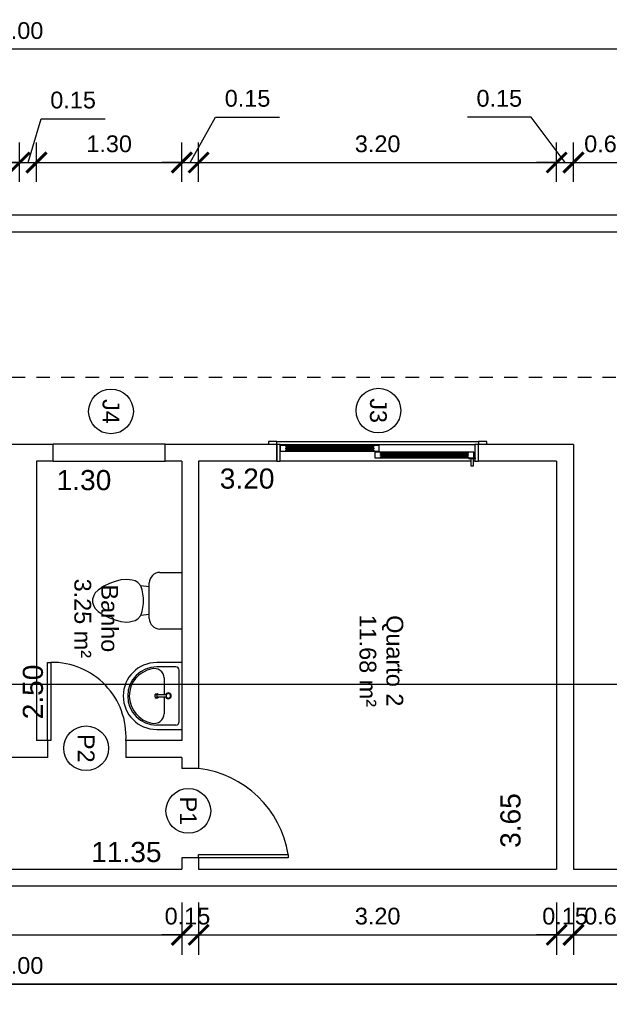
# Model space of a CAD drawing. Header units: metres. Extents: x 3.8 to 54.3, y 0.8 to 38.4.
# Tile 6 of 8: x 20.3 to 25.6, y 28.7 to 37.5. Entities that reach past the tile are written whole.
import ezdxf
from ezdxf.enums import TextEntityAlignment as Align

# ---------------------------------------------------------------- set-up
doc = ezdxf.new("R2010")
doc.units = ezdxf.units.M
doc.header["$LTSCALE"] = 0.01
doc.linetypes.add('ACAD_ISO02W100', pattern=[15, 12, -3])
for name, color, linetype in [('Corte', 240, 'Continuous'), ('Cotas', 2, 'Continuous'), ('Janelas', 150, 'Continuous'), ('Mobília', 90, 'Continuous'), ('Paredes', 7, 'Continuous'), ('Porta', 170, 'Continuous'), ('Projeção da Cobertura', 42, 'ACAD_ISO02W100'), ('Textos', 1, 'Continuous'), ('Área à Construir', 1, 'Continuous')]:
    doc.layers.add(name, color=color, linetype=linetype)
doc.styles.get("Standard").update_dxf_attribs({"font": 'arial.ttf'})
doc.dimstyles.new('Cotas Externas', dxfattribs={"dimtxt": 0.15, "dimasz": 0.18, "dimexe": 0.18, "dimexo": 0.3, "dimgap": 0.09, "dimtad": 1, "dimzin": 0, "dimdsep": 46, "dimtxsty": 'Standard', "dimblk": 'ARCHTICK', "dimcen": 0.09, "dimdle": 0.1, "dimclrd": 256, "dimclre": 256, "dimclrt": 256, "dimadec": 0, "dimazin": 0, "dimtfac": 1, "dimtofl": 0, "dimtmove": 0, "dimatfit": 3, "dimfxl": 1, "dimtolj": 1, "dimtzin": 0, "dimlwd": -1, "dimlwe": -1, "dimarcsym": 0})
doc.dimstyles.new('Cotas Internas', dxfattribs={"dimtxt": 0.18, "dimasz": 0.18, "dimexe": 0.18, "dimexo": 0.3, "dimgap": 0.01, "dimtad": 1, "dimjust": 2, "dimtoh": 1, "dimzin": 0, "dimdsep": 46, "dimtxsty": 'Standard', "dimblk": 'ARCHTICK', "dimcen": 0.09, "dimdle": 0.1, "dimse1": 1, "dimse2": 1, "dimsd1": 1, "dimsd2": 1, "dimclrd": 256, "dimclre": 256, "dimclrt": 256, "dimadec": 0, "dimazin": 0, "dimtfac": 1, "dimtofl": 0, "dimtmove": 0, "dimatfit": 3, "dimfxl": 1, "dimtolj": 1, "dimtzin": 0, "dimlwd": -1, "dimlwe": -1, "dimarcsym": 0})

# ---------------------------------------------------------------- blocks, each defined once
blk = doc.blocks.new('*U752')
blk.add_lwpolyline([(0.8, 0), (0.77, 0), (0.77, 0.8), (0.8, 0.8)], close=True)
blk.add_arc((0.9129, -0.1081), 0.9193, 98.94267, 173.24671)
blk = doc.blocks.new('Porta 70cm')
at = {"layer": 'Janelas'}
blk.add_lwpolyline([(0, 0), (-0.7, 0), (-0.7, 0.03), (0, 0.03)], close=True, dxfattribs=at)
blk.add_arc((-0.0361, 0.0371), 0.6639, 86.88153, 180.60957, dxfattribs=at)
blk = doc.blocks.new('Janela 2FL Correr - Janela 2FLs 1_80 x 1_20-646655-Planta Baixa')
for p, q in [((-90, 10), (-97.5, 10)), ((-97.5, 10), (-97.5, 7.5)), ((-90, 7.5), (-90, 10)), ((-90, 10), (90, 10)), ((97.5, 10), (90, 10)), ((90, 10), (90, 7.5)), ((97.5, 7.5), (97.5, 10)), ((-90, 7.5), (-90, -7.5)), ((-87, -7.5), (-87, 7.5)), ((-87, 7.5), (87, 7.5)), ((1.5, 6.5), (-87, 6.5)), ((-87, 1.5), (1.5, 1.5)), ((-82, 5.5), (-82, 6.5)), ((-3.5, 6.5), (-82, 6.5)), ((-3.5, 5.5), (-82, 5.5)), ((-82, 4.5), (-82, 3.5)), ((-3.5, 4.5), (-82, 4.5)), ((-82, 3.5), (-3.5, 3.5)), ((-82, 1.5), (-82, 2.5)), ((-82, 2.5), (-3.5, 2.5)), ((-82, 1.5), (-3.5, 1.5)), ((-81, 4.5), (-81, 5.5)), ((-4.5, 5.5), (-81, 5.5)), ((-81, 2.5), (-81, 3.5)), ((-81, 2.5), (-4.5, 2.5)), ((-4.5, 5.5), (-4.5, 4.5)), ((-4.5, 3.5), (-4.5, 2.5)), ((-3.5, 6.5), (-3.5, 5.5)), ((-3.5, 3.5), (-3.5, 4.5)), ((-3.5, 2.5), (-3.5, 1.5)), ((86, 0.5), (-2.5, 0.5)), ((-2.5, 0.5), (-2.5, -4.5)), ((1.5, 1.5), (1.5, 6.5)), ((2.5, -0.5), (2.5, 0.5)), ((81, 0.5), (2.5, 0.5)), ((81, 0.5), (81, -0.5)), ((86, -4.5), (86, 0.5)), ((87, 7.5), (87, -7.5)), ((90, -7.5), (90, 7.5)), ((83.28, -7.5), (-87, -7.5)), ((-2.5, -4.5), (86, -4.5)), ((81, -0.5), (2.5, -0.5)), ((81, -1.5), (2.5, -1.5)), ((2.5, -1.5), (2.5, -2.5)), ((2.5, -2.5), (81, -2.5)), ((2.5, -3.5), (81, -3.5)), ((2.5, -4.5), (2.5, -3.5)), ((2.5, -4.5), (81, -4.5)), ((3.5, -1.5), (3.5, -0.5)), ((80, -0.5), (3.5, -0.5)), ((3.5, -3.5), (3.5, -2.5)), ((3.5, -3.5), (80, -3.5)), ((80, -0.5), (80, -1.5)), ((80, -2.5), (80, -3.5)), ((81, -2.5), (81, -1.5)), ((81, -3.5), (81, -4.5)), ((81.5, -4.5), (81.5, -5.3)), ((81.75, -4.5), (81.5, -4.5)), ((81.5, -4.5), (81.75, -4.5)), ((81.75, -5.3), (81.5, -5.3)), ((81.5, -5.3), (81.75, -5.3)), ((81.75, -4.5), (87.25, -4.5)), ((87.25, -5.3), (81.75, -5.3)), ((83.25, -5.3), (83.25, -11.5)), ((87, -7.5), (85.72, -7.5)), ((85.75, -11.5), (85.75, -5.3)), ((87.25, -4.5), (87.5, -4.5)), ((87.5, -4.5), (87.25, -4.5)), ((87.25, -5.3), (87.5, -5.3)), ((87.5, -5.3), (87.25, -5.3)), ((87.5, -5.3), (87.5, -4.5)), ((83.25, -9.5), (83.25, -11.5)), ((83.5, -11.75), (85.5, -11.75)), ((85.75, -11.5), (85.75, -9.5))]:
    blk.add_line(p, q)
at = {"lineweight": 25}
for p, q in [((-87, 7.5), (-90, 7.5)), ((-87, -7.5), (-87, 7.5)), ((-82, 6.5), (-87, 6.5)), ((-87, 6.5), (-87, 1.5)), ((-87, 1.5), (-82, 1.5)), ((-82, 5.5), (-82, 6.5)), ((-81, 5.5), (-82, 5.5)), ((-3.5, 4.5), (-82, 4.5)), ((-82, 4.5), (-82, 3.5)), ((-82, 3.5), (-82, 4.5)), ((-82, 4.5), (-81, 4.5)), ((-82, 3.5), (-3.5, 3.5)), ((-81, 3.5), (-82, 3.5)), ((-82, 1.5), (-82, 2.5)), ((-82, 2.5), (-81, 2.5)), ((-81, 4.5), (-81, 5.5)), ((-81, 2.5), (-81, 3.5)), ((-3.5, 5.5), (-4.5, 5.5)), ((-4.5, 5.5), (-4.5, 4.5)), ((-4.5, 4.5), (-3.5, 4.5)), ((-3.5, 3.5), (-4.5, 3.5)), ((-4.5, 3.5), (-4.5, 2.5)), ((-4.5, 2.5), (-3.5, 2.5)), ((-3.5, 6.5), (-3.5, 5.5)), ((1.5, 6.5), (-3.5, 6.5)), ((-3.5, 3.5), (-3.5, 4.5)), ((-3.5, 4.5), (-3.5, 3.5)), ((-3.5, 2.5), (-3.5, 1.5)), ((-3.5, 1.5), (1.5, 1.5)), ((2.5, 0.5), (-2.5, 0.5)), ((-2.5, 0.5), (-2.5, -4.5)), ((1.5, 1.5), (1.5, 6.5)), ((2.5, -0.5), (2.5, 0.5)), ((81, 0.5), (81, -0.5)), ((86, 0.5), (81, 0.5)), ((86, -4.5), (86, 0.5)), ((90, 7.5), (87, 7.5)), ((87, 7.5), (87, -4.5)), ((-90, -7.5), (-87, -7.5)), ((-2.5, -4.5), (2.5, -4.5)), ((3.5, -0.5), (2.5, -0.5)), ((81, -1.5), (2.5, -1.5)), ((2.5, -1.5), (2.5, -2.5)), ((2.5, -2.5), (2.5, -1.5)), ((2.5, -1.5), (3.5, -1.5)), ((2.5, -2.5), (81, -2.5)), ((3.5, -2.5), (2.5, -2.5)), ((2.5, -4.5), (2.5, -3.5)), ((2.5, -3.5), (3.5, -3.5)), ((3.5, -1.5), (3.5, -0.5)), ((3.5, -3.5), (3.5, -2.5)), ((81, -0.5), (80, -0.5)), ((80, -0.5), (80, -1.5)), ((80, -1.5), (81, -1.5)), ((81, -2.5), (80, -2.5)), ((80, -2.5), (80, -3.5)), ((80, -3.5), (81, -3.5)), ((81, -2.5), (81, -1.5)), ((81, -1.5), (81, -2.5)), ((81, -3.5), (81, -4.5)), ((81, -4.5), (81.75, -4.5)), ((87, -5.3), (87, -7.5)), ((87, -7.5), (90, -7.5))]:
    blk.add_line(p, q, dxfattribs=at)
for points in [[(83.26, -9.44), (83.25, -9.46), (83.25, -9.48), (83.25, -9.5)], [(85.75, -9.5), (85.75, -9.48), (85.75, -9.46), (85.74, -9.44)]]:
    blk.add_open_spline(points, degree=3)
for points, knots in [([(83.25, -11.5), (83.25, -11.52), (83.25, -11.55), (83.27, -11.6), (83.28, -11.62), (83.29, -11.64), (83.3, -11.66), (83.32, -11.67), (83.34, -11.69), (83.35, -11.7), (83.37, -11.72), (83.4, -11.73), (83.45, -11.75), (83.48, -11.75), (83.5, -11.75)], [0, 0, 0, 0, 0.166667, 0.25, 0.333333, 0.375, 0.416667, 0.5, 0.541667, 0.583333, 0.666667, 0.75, 0.833333, 1, 1, 1, 1]), ([(85.5, -11.75), (85.52, -11.75), (85.55, -11.75), (85.6, -11.73), (85.63, -11.72), (85.65, -11.7), (85.66, -11.69), (85.68, -11.67), (85.7, -11.65), (85.71, -11.63), (85.72, -11.61), (85.73, -11.59), (85.75, -11.55), (85.75, -11.52), (85.75, -11.5)], [0, 0, 0, 0, 0.166667, 0.25, 0.333333, 0.416667, 0.458333, 0.5, 0.583333, 0.666667, 0.708333, 0.75, 0.833333, 1, 1, 1, 1])]:
    blk.add_open_spline(points, degree=3, knots=knots)
blk = doc.blocks.new('Janela Maxim-ar - WC 1_00 x 0_60-628378-Planta Baixa')
for p, q in [((-50, -5.08), (-50, 10.16)), ((50, 10.16), (-50, 10.16)), ((50, -5.08), (50, 10.16)), ((-50, -5.08), (50, -5.08))]:
    blk.add_line(p, q)
blk = doc.blocks.new('Pia WC')
for p, q in [((0, 59.8), (-22.5, 59.8)), ((-5.5, 55.9), (-22.42, 55.9)), ((-2.5, 6.9), (-2.5, 52.9)), ((0, 59.8), (0, 0)), ((-15.91, 46.02), (-15.91, 31.34)), ((-23.87, 31.07), (-14.24, 31.4)), ((-23.87, 28.97), (-23.87, 31.07)), ((-14.24, 28.64), (-23.87, 28.97)), ((-22.42, 31.02), (-22.42, 29.02)), ((-13.77, 31.02), (-22.42, 31.02)), ((-22.42, 29.02), (-13.77, 29.02)), ((-15.91, 28.7), (-15.91, 14.02)), ((-22.5, 0), (0, 0)), ((-5.5, 3.9), (-22.42, 3.9))]:
    blk.add_line(p, q)
for centre, radius, start, end in [((-22.5, 29.9), 29.9, 90, 270), ((-22.42, 29.9), 26, 90, 270), ((-22.42, 29.9), 24.57, 100.55316, 259.86698), ((-24.34, 46.02), 8.43, 0, 107.7612), ((-5.5, 52.9), 3, 0, 90), ((-22.42, 29.9), 1.88, 42.47474, 326.64659), ((-12.04, 30.02), 2.6, 356.93513, 147.94752), ((-12.04, 30.02), 2.6, 212.05248, 356.93513), ((-12.04, 30.02), 2, 0, 180), ((-12.04, 30.02), 2, 180, 0), ((-24.51, 14.02), 8.6, 254.97795, 0), ((-5.5, 6.9), 3, 270, 0)]:
    blk.add_arc(centre, radius, start, end)
blk = doc.blocks.new('Vaso Sanitario')
for p, q in [((-49.47, 44.39), (-54.53, 43.95)), ((-46.94, 44.17), (-49.47, 44.39)), ((-44.39, 43.72), (-46.94, 44.17)), ((-19.62, 50.68), (0, 50.68)), ((0, 50.68), (0, 0)), ((-69.79, 38.36), (-74.87, 34.84)), ((-64.71, 40.73), (-69.79, 38.36)), ((-59.63, 42.58), (-64.71, 40.73)), ((-54.53, 43.95), (-59.63, 42.58)), ((-41.85, 43.04), (-44.39, 43.72)), ((-39.31, 41.6), (-41.85, 43.04)), ((-36.77, 38.57), (-39.31, 41.6)), ((-35.5, 35.08), (-36.77, 38.57)), ((-29.09, 37.69), (-36.77, 38.57)), ((-29.09, 9.46), (-29.09, 41.21)), ((-78.68, 30.1), (-79.95, 26.61)), ((-79.95, 26.61), (-79.95, 24.07)), ((-77.41, 32.3), (-78.68, 30.1)), ((-74.87, 34.84), (-77.41, 32.3)), ((-34.23, 27.88), (-35.5, 35.08)), ((-34.23, 22.8), (-34.23, 27.88)), ((-79.95, 24.07), (-78.68, 20.58)), ((-78.68, 20.58), (-77.41, 18.38)), ((-77.41, 18.38), (-74.87, 15.84)), ((-35.5, 15.6), (-34.23, 22.8)), ((-74.87, 15.84), (-69.79, 12.32)), ((-69.79, 12.32), (-64.71, 9.95)), ((-64.71, 9.95), (-59.63, 8.1)), ((-41.85, 7.64), (-39.31, 9.08)), ((-39.31, 9.08), (-36.77, 12.11)), ((-36.77, 12.11), (-35.5, 15.6)), ((-29.09, 12.99), (-36.77, 12.11)), ((-59.63, 8.1), (-54.53, 6.73)), ((-54.53, 6.73), (-49.47, 6.29)), ((-49.47, 6.29), (-46.94, 6.51)), ((-46.94, 6.51), (-44.39, 6.96)), ((-44.39, 6.96), (-41.85, 7.64)), ((0, 0), (-19.62, 0))]:
    blk.add_line(p, q)
for centre, start, end in [((-19.62, 41.21), 90, 180), ((-19.62, 9.46), 180, 270)]:
    blk.add_arc(centre, 9.46, start, end)
blk = doc.blocks.new('Identificador Área e Ambiente')
for tag, p in [('ID_AMBIENTE', (-0.035, 0.0551)), ('ID_AREA', (-0.035, -0.1858))]:
    blk.add_attdef(tag, text='', height=0.15).set_placement(p, align=Align.CENTER)
blk = doc.blocks.new('Identificador de Portas')
at = {"layer": 'Área à Construir'}
blk.add_circle((0, 0), 0.2, dxfattribs=at)
blk.add_attdef('ID_PORTA', text='', height=0.15, dxfattribs=at).set_placement((0, 0), align=Align.MIDDLE_CENTER)
blk = doc.blocks.new('Identificador de Janelas')
at = {"layer": 'Área à Construir'}
blk.add_circle((0, 0), 0.2, dxfattribs=at)
blk.add_attdef('ID_JANELA', text='', height=0.15, dxfattribs=at).set_placement((0, 0), align=Align.MIDDLE_CENTER)
blk = doc.blocks.new('*D769')
at = {"layer": 'Defpoints', "color": 0, "transparency": 16777216}
for p in [(25.1409, 33.5837), (24.8312, 29.9337), (25.1409, 29.9337)]:
    blk.add_point(p, dxfattribs=at)
at = {"layer": 'Cotas', "transparency": 16777216, "insert": (24.7292, 30.3681), "char_height": 0.18, "attachment_point": 5, "rotation": 90}
blk.add_mtext('\\A1;3.65', dxfattribs=at)
blk = doc.blocks.new('_ArchTick')
at = {"color": 0, "linetype": 'ByBlock', "const_width": 0.15}
blk.add_lwpolyline([(-0.5, -0.5), (0.5, 0.5)], dxfattribs=at)
blk = doc.blocks.new('*D770')
at = {"layer": 'Defpoints', "color": 0, "transparency": 16777216}
for p in [(21.9409, 33.5837), (25.1409, 33.5837), (21.9409, 33.3247)]:
    blk.add_point(p, dxfattribs=at)
at = {"layer": 'Cotas', "transparency": 16777216, "insert": (22.3743, 33.4267), "char_height": 0.18, "attachment_point": 5}
blk.add_mtext('\\A1;3.20', dxfattribs=at)
blk = doc.blocks.new('*D771')
at = {"layer": 'Defpoints', "color": 0, "transparency": 16777216}
for p in [(20.4909, 33.5837), (21.7909, 33.5837), (20.4909, 33.3113)]:
    blk.add_point(p, dxfattribs=at)
at = {"layer": 'Cotas', "transparency": 16777216, "insert": (20.9159, 33.4132), "char_height": 0.18, "attachment_point": 5}
blk.add_mtext('\\A1;1.30', dxfattribs=at)
blk = doc.blocks.new('*D772')
at = {"layer": 'Defpoints', "color": 0, "transparency": 16777216}
for p in [(20.4909, 33.5837), (20.4909, 31.0837), (20.5624, 31.0837)]:
    blk.add_point(p, dxfattribs=at)
at = {"layer": 'Cotas', "transparency": 16777216, "insert": (20.4605, 31.5187), "char_height": 0.18, "attachment_point": 5, "rotation": 90}
blk.add_mtext('\\A1;2.50', dxfattribs=at)
blk = doc.blocks.new('*D781')
at = {"layer": 'Defpoints', "color": 0, "transparency": 16777216}
for p in [(21.7909, 29.9837), (10.4409, 29.9337), (21.7909, 29.9337)]:
    blk.add_point(p, dxfattribs=at)
at = {"layer": 'Cotas', "transparency": 16777216, "insert": (21.295, 30.0856), "char_height": 0.18, "attachment_point": 5}
blk.add_mtext('\\A1;11.35', dxfattribs=at)
blk = doc.blocks.new('*D782')
at = {"layer": 'Defpoints', "color": 0, "transparency": 16777216}
for p in [(16.5909, 30.9337), (21.7909, 30.9337), (16.5909, 30.6518)]:
    blk.add_point(p, dxfattribs=at)
at = {"layer": 'Cotas', "transparency": 16777216, "insert": (17.979, 30.7537), "char_height": 0.18, "attachment_point": 5}
blk.add_mtext('\\A1;5.20', dxfattribs=at)
blk = doc.blocks.new('*D790')
at = {"layer": 'Cotas', "transparency": 16777216}
for p, q in [((10.4409, 29.6337), (10.4409, 29.1656)), ((21.7909, 29.6337), (21.7909, 29.1656)), ((10.3409, 29.3456), (21.8909, 29.3456))]:
    blk.add_line(p, q, dxfattribs=at)
at = {"layer": 'Defpoints', "color": 0, "transparency": 16777216}
for p in [(10.4409, 29.9337), (21.7909, 29.9337), (21.7909, 29.3456)]:
    blk.add_point(p, dxfattribs=at)
at = {"layer": 'Cotas', "transparency": 16777216, "xscale": 0.18, "yscale": 0.18, "zscale": 0.18}
for p, rotation in [((10.4409, 29.3456), 180.0000000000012), ((21.7909, 29.3456), 1.22133299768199e-12)]:
    blk.add_blockref('_ArchTick', p, dxfattribs=dict(at, rotation=rotation))
at = {"layer": 'Cotas', "transparency": 16777216, "insert": (16.1159, 29.5123), "char_height": 0.15, "attachment_point": 5}
blk.add_mtext('\\A1;11.35', dxfattribs=at)
blk = doc.blocks.new('*D791')
at = {"layer": 'Cotas', "transparency": 16777216}
for p, q in [((21.7909, 29.6337), (21.7909, 29.1656)), ((21.9409, 29.6337), (21.9409, 29.1656)), ((21.7909, 29.3456), (21.6109, 29.3456)), ((21.9409, 29.3456), (22.1209, 29.3456))]:
    blk.add_line(p, q, dxfattribs=at)
at = {"layer": 'Defpoints', "color": 0, "transparency": 16777216}
for p in [(21.7909, 29.9337), (21.9409, 29.9337), (21.9409, 29.3456)]:
    blk.add_point(p, dxfattribs=at)
at = {"layer": 'Cotas', "transparency": 16777216, "xscale": 0.18, "yscale": 0.18, "zscale": 0.18}
for p, rotation in [((21.7909, 29.3456), 1.199040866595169e-12), ((21.9409, 29.3456), 180.0000000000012)]:
    blk.add_blockref('_ArchTick', p, dxfattribs=dict(at, rotation=rotation))
at = {"layer": 'Cotas', "transparency": 16777216, "insert": (21.8409, 29.5122), "char_height": 0.15, "attachment_point": 5}
blk.add_mtext('\\A1;0.15', dxfattribs=at)
blk = doc.blocks.new('*D792')
at = {"layer": 'Cotas', "transparency": 16777216}
for p, q in [((21.9409, 29.6337), (21.9409, 29.1656)), ((25.1409, 29.6337), (25.1409, 29.1656)), ((21.8409, 29.3456), (25.2409, 29.3456))]:
    blk.add_line(p, q, dxfattribs=at)
at = {"layer": 'Defpoints', "color": 0, "transparency": 16777216}
for p in [(21.9409, 29.9337), (25.1409, 29.9337), (25.1409, 29.3456)]:
    blk.add_point(p, dxfattribs=at)
at = {"layer": 'Cotas', "transparency": 16777216, "xscale": 0.18, "yscale": 0.18, "zscale": 0.18}
for p, rotation in [((21.9409, 29.3456), 180.0000000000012), ((25.1409, 29.3456), 1.22133299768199e-12)]:
    blk.add_blockref('_ArchTick', p, dxfattribs=dict(at, rotation=rotation))
at = {"layer": 'Cotas', "transparency": 16777216, "insert": (23.5409, 29.5123), "char_height": 0.15, "attachment_point": 5}
blk.add_mtext('\\A1;3.20', dxfattribs=at)
blk = doc.blocks.new('*D793')
at = {"layer": 'Cotas', "transparency": 16777216}
for p, q in [((25.1409, 29.6337), (25.1409, 29.1656)), ((25.2909, 29.6337), (25.2909, 29.1656)), ((25.1409, 29.3456), (24.9609, 29.3456)), ((25.2909, 29.3456), (25.4709, 29.3456))]:
    blk.add_line(p, q, dxfattribs=at)
at = {"layer": 'Defpoints', "color": 0, "transparency": 16777216}
for p in [(25.1409, 29.9337), (25.2909, 29.9337), (25.2909, 29.3456)]:
    blk.add_point(p, dxfattribs=at)
at = {"layer": 'Cotas', "transparency": 16777216, "xscale": 0.18, "yscale": 0.18, "zscale": 0.18}
for p, rotation in [((25.1409, 29.3456), 1.199040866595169e-12), ((25.2909, 29.3456), 180.0000000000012)]:
    blk.add_blockref('_ArchTick', p, dxfattribs=dict(at, rotation=rotation))
at = {"layer": 'Cotas', "transparency": 16777216, "insert": (25.2159, 29.5122), "char_height": 0.15, "attachment_point": 5}
blk.add_mtext('\\A1;0.15', dxfattribs=at)
blk = doc.blocks.new('*D794')
at = {"layer": 'Cotas', "transparency": 16777216}
for p, q in [((25.2909, 29.6337), (25.2909, 29.1656)), ((25.8909, 29.6337), (25.8909, 29.1656)), ((25.1909, 29.3456), (25.9909, 29.3456))]:
    blk.add_line(p, q, dxfattribs=at)
at = {"layer": 'Defpoints', "color": 0, "transparency": 16777216}
for p in [(25.2909, 29.9337), (25.8909, 29.9337), (25.8909, 29.3456)]:
    blk.add_point(p, dxfattribs=at)
at = {"layer": 'Cotas', "transparency": 16777216, "xscale": 0.18, "yscale": 0.18, "zscale": 0.18}
for p, rotation in [((25.2909, 29.3456), 180.0000000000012), ((25.8909, 29.3456), 1.22133299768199e-12)]:
    blk.add_blockref('_ArchTick', p, dxfattribs=dict(at, rotation=rotation))
at = {"layer": 'Cotas', "transparency": 16777216, "insert": (25.5909, 29.5122), "char_height": 0.15, "attachment_point": 5}
blk.add_mtext('\\A1;0.60', dxfattribs=at)
blk = doc.blocks.new('*D801')
at = {"layer": 'Cotas', "transparency": 16777216}
for p, q in [((5.2909, 29.4837), (5.2909, 28.724)), ((35.2909, 29.4837), (35.2909, 28.724)), ((5.1909, 28.904), (35.3909, 28.904))]:
    blk.add_line(p, q, dxfattribs=at)
at = {"layer": 'Defpoints', "color": 0, "transparency": 16777216}
for p in [(5.2909, 29.7837), (35.2909, 29.7837), (35.2909, 28.904)]:
    blk.add_point(p, dxfattribs=at)
at = {"layer": 'Cotas', "transparency": 16777216, "xscale": 0.18, "yscale": 0.18, "zscale": 0.18, "rotation": 180}
blk.add_blockref('_ArchTick', (5.2909, 28.904), dxfattribs=at)
at = {"layer": 'Cotas', "transparency": 16777216, "xscale": 0.18, "yscale": 0.18, "zscale": 0.18}
blk.add_blockref('_ArchTick', (35.2909, 28.904), dxfattribs=at)
at = {"layer": 'Cotas', "transparency": 16777216, "insert": (20.2909, 29.0707), "char_height": 0.15, "attachment_point": 5}
blk.add_mtext('\\A1;30.00', dxfattribs=at)
blk = doc.blocks.new('*D802')
at = {"layer": 'Cotas', "transparency": 16777216}
for p, q in [((5.2909, 29.4837), (5.2909, 28.724)), ((35.2909, 29.4837), (35.2909, 28.724)), ((35.3909, 28.904), (5.1909, 28.904))]:
    blk.add_line(p, q, dxfattribs=at)
at = {"layer": 'Defpoints', "color": 0, "transparency": 16777216}
for p in [(5.2909, 29.7837), (35.2909, 29.7837), (5.2909, 28.904)]:
    blk.add_point(p, dxfattribs=at)
at = {"layer": 'Cotas', "transparency": 16777216, "xscale": 0.18, "yscale": 0.18, "zscale": 0.18, "rotation": 180}
blk.add_blockref('_ArchTick', (5.2909, 28.904), dxfattribs=at)
at = {"layer": 'Cotas', "transparency": 16777216, "xscale": 0.18, "yscale": 0.18, "zscale": 0.18}
blk.add_blockref('_ArchTick', (35.2909, 28.904), dxfattribs=at)
at = {"layer": 'Cotas', "transparency": 16777216, "insert": (20.2909, 29.0707), "char_height": 0.15, "attachment_point": 5}
blk.add_mtext('\\A1;30.00', dxfattribs=at)
blk = doc.blocks.new('*D815')
at = {"layer": 'Cotas', "transparency": 16777216}
for p, q in [((17.3409, 35.9337), (17.3409, 36.4359)), ((20.3409, 36.0837), (20.3409, 36.4359)), ((17.2409, 36.2559), (20.4409, 36.2559))]:
    blk.add_line(p, q, dxfattribs=at)
at = {"layer": 'Defpoints', "color": 0, "transparency": 16777216}
for p in [(20.3409, 36.2559), (20.3409, 35.7837), (17.3409, 35.6337)]:
    blk.add_point(p, dxfattribs=at)
at = {"layer": 'Cotas', "transparency": 16777216, "xscale": 0.18, "yscale": 0.18, "zscale": 0.18, "rotation": 180}
blk.add_blockref('_ArchTick', (17.3409, 36.2559), dxfattribs=at)
at = {"layer": 'Cotas', "transparency": 16777216, "xscale": 0.18, "yscale": 0.18, "zscale": 0.18}
blk.add_blockref('_ArchTick', (20.3409, 36.2559), dxfattribs=at)
at = {"layer": 'Cotas', "transparency": 16777216, "insert": (18.8409, 36.4225), "char_height": 0.15, "attachment_point": 5}
blk.add_mtext('\\A1;3.00', dxfattribs=at)
blk = doc.blocks.new('*D755')
at = {"layer": 'Cotas', "transparency": 16777216}
for p, q in [((20.4159, 36.2559), (20.5333, 36.6474)), ((20.5333, 36.6474), (21.1041, 36.6474)), ((20.3409, 36.0837), (20.3409, 36.4359)), ((20.4909, 36.0837), (20.4909, 36.4359)), ((20.3409, 36.2559), (20.1609, 36.2559)), ((20.3409, 36.2559), (20.4909, 36.2559)), ((20.4909, 36.2559), (20.6709, 36.2559))]:
    blk.add_line(p, q, dxfattribs=at)
at = {"layer": 'Defpoints', "color": 0, "transparency": 16777216}
for p in [(20.4909, 36.2559), (20.3409, 35.7837), (20.4909, 35.7837)]:
    blk.add_point(p, dxfattribs=at)
at = {"layer": 'Cotas', "transparency": 16777216, "xscale": 0.18, "yscale": 0.18, "zscale": 0.18}
blk.add_blockref('_ArchTick', (20.3409, 36.2559), dxfattribs=at)
at = {"layer": 'Cotas', "transparency": 16777216, "xscale": 0.18, "yscale": 0.18, "zscale": 0.18, "rotation": 180}
blk.add_blockref('_ArchTick', (20.4909, 36.2559), dxfattribs=at)
at = {"layer": 'Cotas', "transparency": 16777216, "insert": (20.8187, 36.814), "char_height": 0.15, "attachment_point": 5}
blk.add_mtext('\\A1;0.15', dxfattribs=at)
blk = doc.blocks.new('*D756')
at = {"layer": 'Cotas', "transparency": 16777216}
for p, q in [((20.4909, 36.0837), (20.4909, 36.4359)), ((21.7909, 36.0837), (21.7909, 36.4359)), ((20.3909, 36.2559), (21.8909, 36.2559))]:
    blk.add_line(p, q, dxfattribs=at)
at = {"layer": 'Defpoints', "color": 0, "transparency": 16777216}
for p in [(21.7909, 36.2559), (20.4909, 35.7837), (21.7909, 35.7837)]:
    blk.add_point(p, dxfattribs=at)
at = {"layer": 'Cotas', "transparency": 16777216, "xscale": 0.18, "yscale": 0.18, "zscale": 0.18, "rotation": 180}
blk.add_blockref('_ArchTick', (20.4909, 36.2559), dxfattribs=at)
at = {"layer": 'Cotas', "transparency": 16777216, "xscale": 0.18, "yscale": 0.18, "zscale": 0.18}
blk.add_blockref('_ArchTick', (21.7909, 36.2559), dxfattribs=at)
at = {"layer": 'Cotas', "transparency": 16777216, "insert": (21.1409, 36.4225), "char_height": 0.15, "attachment_point": 5}
blk.add_mtext('\\A1;1.30', dxfattribs=at)
blk = doc.blocks.new('*D757')
at = {"layer": 'Cotas', "transparency": 16777216}
for p, q in [((21.8659, 36.2559), (22.0925, 36.6628)), ((22.0925, 36.6628), (22.6632, 36.6628)), ((21.7909, 36.0837), (21.7909, 36.4359)), ((21.9409, 36.0837), (21.9409, 36.4359)), ((21.7909, 36.2559), (21.6109, 36.2559)), ((21.7909, 36.2559), (21.9409, 36.2559)), ((21.9409, 36.2559), (22.1209, 36.2559))]:
    blk.add_line(p, q, dxfattribs=at)
at = {"layer": 'Defpoints', "color": 0, "transparency": 16777216}
for p in [(21.9409, 36.2559), (21.7909, 35.7837), (21.9409, 35.7837)]:
    blk.add_point(p, dxfattribs=at)
at = {"layer": 'Cotas', "transparency": 16777216, "xscale": 0.18, "yscale": 0.18, "zscale": 0.18}
blk.add_blockref('_ArchTick', (21.7909, 36.2559), dxfattribs=at)
at = {"layer": 'Cotas', "transparency": 16777216, "xscale": 0.18, "yscale": 0.18, "zscale": 0.18, "rotation": 180}
blk.add_blockref('_ArchTick', (21.9409, 36.2559), dxfattribs=at)
at = {"layer": 'Cotas', "transparency": 16777216, "insert": (22.3779, 36.8293), "char_height": 0.15, "attachment_point": 5}
blk.add_mtext('\\A1;0.15', dxfattribs=at)
blk = doc.blocks.new('*D758')
at = {"layer": 'Cotas', "transparency": 16777216}
for p, q in [((21.9409, 36.0837), (21.9409, 36.4359)), ((25.1409, 36.0837), (25.1409, 36.4359)), ((21.8409, 36.2559), (25.2409, 36.2559))]:
    blk.add_line(p, q, dxfattribs=at)
at = {"layer": 'Defpoints', "color": 0, "transparency": 16777216}
for p in [(25.1409, 36.2559), (21.9409, 35.7837), (25.1409, 35.7837)]:
    blk.add_point(p, dxfattribs=at)
at = {"layer": 'Cotas', "transparency": 16777216, "xscale": 0.18, "yscale": 0.18, "zscale": 0.18, "rotation": 180}
blk.add_blockref('_ArchTick', (21.9409, 36.2559), dxfattribs=at)
at = {"layer": 'Cotas', "transparency": 16777216, "xscale": 0.18, "yscale": 0.18, "zscale": 0.18}
blk.add_blockref('_ArchTick', (25.1409, 36.2559), dxfattribs=at)
at = {"layer": 'Cotas', "transparency": 16777216, "insert": (23.5409, 36.4225), "char_height": 0.15, "attachment_point": 5}
blk.add_mtext('\\A1;3.20', dxfattribs=at)
blk = doc.blocks.new('*D759')
at = {"layer": 'Cotas', "transparency": 16777216}
for p, q in [((24.9135, 36.6628), (24.3428, 36.6628)), ((25.2159, 36.2559), (24.9135, 36.6628)), ((25.1409, 36.0837), (25.1409, 36.4359)), ((25.2909, 36.0837), (25.2909, 36.4359)), ((25.1409, 36.2559), (24.9609, 36.2559)), ((25.1409, 36.2559), (25.2909, 36.2559)), ((25.2909, 36.2559), (25.4709, 36.2559))]:
    blk.add_line(p, q, dxfattribs=at)
at = {"layer": 'Defpoints', "color": 0, "transparency": 16777216}
for p in [(25.2909, 36.2559), (25.1409, 35.7837), (25.2909, 35.7837)]:
    blk.add_point(p, dxfattribs=at)
at = {"layer": 'Cotas', "transparency": 16777216, "xscale": 0.18, "yscale": 0.18, "zscale": 0.18}
blk.add_blockref('_ArchTick', (25.1409, 36.2559), dxfattribs=at)
at = {"layer": 'Cotas', "transparency": 16777216, "xscale": 0.18, "yscale": 0.18, "zscale": 0.18, "rotation": 180}
blk.add_blockref('_ArchTick', (25.2909, 36.2559), dxfattribs=at)
at = {"layer": 'Cotas', "transparency": 16777216, "insert": (24.6281, 36.8293), "char_height": 0.15, "attachment_point": 5}
blk.add_mtext('\\A1;0.15', dxfattribs=at)
blk = doc.blocks.new('*D760')
at = {"layer": 'Cotas', "transparency": 16777216}
for p, q in [((25.2909, 36.0837), (25.2909, 36.4359)), ((25.8909, 36.0837), (25.8909, 36.4359)), ((25.1909, 36.2559), (25.9909, 36.2559))]:
    blk.add_line(p, q, dxfattribs=at)
at = {"layer": 'Defpoints', "color": 0, "transparency": 16777216}
for p in [(25.8909, 36.2559), (25.2909, 35.7837), (25.8909, 35.7837)]:
    blk.add_point(p, dxfattribs=at)
at = {"layer": 'Cotas', "transparency": 16777216, "xscale": 0.18, "yscale": 0.18, "zscale": 0.18, "rotation": 180}
blk.add_blockref('_ArchTick', (25.2909, 36.2559), dxfattribs=at)
at = {"layer": 'Cotas', "transparency": 16777216, "xscale": 0.18, "yscale": 0.18, "zscale": 0.18}
blk.add_blockref('_ArchTick', (25.8909, 36.2559), dxfattribs=at)
at = {"layer": 'Cotas', "transparency": 16777216, "insert": (25.5909, 36.4224), "char_height": 0.15, "attachment_point": 5}
blk.add_mtext('\\A1;0.60', dxfattribs=at)
blk = doc.blocks.new('*D817')
at = {"layer": 'Cotas', "transparency": 16777216}
for p, q in [((5.2909, 36.0837), (5.2909, 37.4487)), ((35.2909, 36.0837), (35.2909, 37.4487)), ((35.3909, 37.2687), (5.1909, 37.2687))]:
    blk.add_line(p, q, dxfattribs=at)
at = {"layer": 'Defpoints', "color": 0, "transparency": 16777216}
for p in [(5.2909, 37.2687), (5.2909, 35.7837), (35.2909, 35.7837)]:
    blk.add_point(p, dxfattribs=at)
at = {"layer": 'Cotas', "transparency": 16777216, "xscale": 0.18, "yscale": 0.18, "zscale": 0.18, "rotation": 180}
blk.add_blockref('_ArchTick', (5.2909, 37.2687), dxfattribs=at)
at = {"layer": 'Cotas', "transparency": 16777216, "xscale": 0.18, "yscale": 0.18, "zscale": 0.18}
blk.add_blockref('_ArchTick', (35.2909, 37.2687), dxfattribs=at)
at = {"layer": 'Cotas', "transparency": 16777216, "insert": (20.2909, 37.4353), "char_height": 0.15, "attachment_point": 5}
blk.add_mtext('\\A1;30.00', dxfattribs=at)

msp = doc.modelspace()

# ---------------------------------------------------------------- linework, layer by layer
at = {"layer": 'Corte'}
msp.add_line((8.9607, 31.5887), (26.3147, 31.5887), dxfattribs=at)
at = {"layer": 'Paredes'}
for p, q in [((35.1409, 35.6337), (16.7409, 35.6337)), ((20.6409, 33.7337), (19.2909, 33.7337)), ((20.6409, 33.5837), (20.6409, 33.7337)), ((22.6409, 33.7337), (21.6409, 33.7337)), ((21.6409, 33.5837), (21.6409, 33.7337)), ((22.6409, 33.5837), (22.6409, 33.7337)), ((25.2909, 33.7337), (24.4409, 33.7337)), ((24.4409, 33.5837), (24.4409, 33.7337)), ((25.2909, 33.7337), (25.2909, 29.9337)), ((20.4909, 33.5837), (20.4909, 31.0837)), ((20.6409, 33.5837), (20.4909, 33.5837)), ((21.7909, 33.5837), (21.6409, 33.5837)), ((21.7909, 33.5837), (21.7909, 31.0837)), ((21.9409, 33.5837), (21.9409, 30.8337)), ((22.6409, 33.5837), (21.9409, 33.5837)), ((25.1409, 33.5837), (24.4409, 33.5837)), ((25.1409, 33.5837), (25.1409, 29.9337)), ((20.5909, 31.0837), (20.4909, 31.0837)), ((20.5909, 31.0837), (20.5909, 30.9337)), ((21.7909, 31.0837), (21.2909, 31.0837)), ((21.2909, 31.0837), (21.2909, 30.9337)), ((20.5909, 30.9337), (17.6409, 30.9337)), ((21.7909, 30.9337), (21.2909, 30.9337)), ((21.7909, 30.9337), (21.7909, 30.8337)), ((21.9409, 30.8337), (21.7909, 30.8337)), ((21.7909, 30.0337), (21.7909, 29.9337)), ((21.9409, 30.0337), (21.7909, 30.0337)), ((21.9409, 30.0337), (21.9409, 29.9337)), ((10.4409, 29.9337), (21.7909, 29.9337)), ((21.9409, 29.9337), (25.1409, 29.9337)), ((25.2909, 29.9337), (35.1409, 29.9337))]:
    msp.add_line(p, q, dxfattribs=at)
msp.add_lwpolyline([(5.2909, 35.6337), (5.2909, 29.7837), (35.2909, 29.7837), (35.2909, 35.7837), (5.2909, 35.7837), (5.2909, 35.6337)], dxfattribs=at)
at = {"layer": 'Projeção da Cobertura'}
msp.add_line((25.8909, 34.3337), (17.3409, 34.3337), dxfattribs=at)

# ---------------------------------------------------------------- block references
at = {"layer": 'Janelas', "xscale": 0.01, "yscale": 0.01, "zscale": 0.01}
for name, p in [('Janela 2FL Correr - Janela 2FLs 1_80 x 1_20-646655-Planta Baixa', (23.5409, 33.6587)), ('Janela Maxim-ar - WC 1_00 x 0_60-628378-Planta Baixa', (21.1409, 33.6345))]:
    msp.add_blockref(name, p, dxfattribs=at)
at = {"layer": 'Janelas', "rotation": 270}
msp.add_blockref('Porta 70cm', (20.5909, 31.0837), dxfattribs=at)
at = {"layer": 'Mobília', "xscale": 0.01, "yscale": 0.01, "zscale": 0.01}
for name, p in [('Vaso Sanitario', (21.7909, 32.0817)), ('Pia WC', (21.7909, 31.1837))]:
    msp.add_blockref(name, p, dxfattribs=at)
at = {"layer": 'Porta', "rotation": 270}
msp.add_blockref('*U752', (21.9409, 30.8337), dxfattribs=at)
at = {"layer": 'Textos', "rotation": 270}
for p, values in [((21.0161, 32.1424), {'ID_AREA': '3.25 m²', 'ID_AMBIENTE': 'Banho'}), ((23.5645, 31.7626), {'ID_AREA': '11.68 m²', 'ID_AMBIENTE': 'Quarto 2'})]:
    msp.add_blockref('Identificador Área e Ambiente', p, dxfattribs=at).add_auto_attribs(values)
at = {"layer": 'Área à Construir', "rotation": 270}
for name, p, values in [('Identificador de Janelas', (21.1573, 34.0288), {'ID_JANELA': 'J4'}), ('Identificador de Janelas', (23.5475, 34.036), {'ID_JANELA': 'J3'}), ('Identificador de Portas', (20.9352, 31.0146), {'ID_PORTA': 'P2'}), ('Identificador de Portas', (21.8488, 30.4546), {'ID_PORTA': 'P1'})]:
    msp.add_blockref(name, p, dxfattribs=at).add_auto_attribs(values)

# ---------------------------------------------------------------- dimensions: what is measured, and where the dimension line sits
at = {"layer": 'Cotas'}
for base, p1, p2, dimstyle, picture, middle in [((5.2909, 37.2687), (35.2909, 35.7837), (5.2909, 35.7837), 'Cotas Externas', '*D817', (20.2909, 37.4353)), ((20.4909, 33.3113), (21.7909, 33.5837), (20.4909, 33.5837), 'Cotas Internas', '*D771', (20.9159, 33.4132)), ((21.9409, 33.3247), (25.1409, 33.5837), (21.9409, 33.5837), 'Cotas Internas', '*D770', (22.3743, 33.4267)), ((21.7909, 29.9837), (10.4409, 29.9337), (21.7909, 29.9337), 'Cotas Internas', '*D781', (21.295, 30.0856)), ((35.2909, 28.904), (5.2909, 29.7837), (35.2909, 29.7837), 'Cotas Externas', '*D801', (20.2909, 29.0707))]:
    dim = msp.add_linear_dim(base=base, p1=p1, p2=p2, dimstyle=dimstyle, dxfattribs=at)
    dim.commit()
    dim.dimension.update_dxf_attribs({"geometry": picture, "text_midpoint": middle})
for base, p1, p2, picture, middle in [((21.9409, 36.2559), (21.7909, 35.7837), (21.9409, 35.7837), '*D757', (22.1825, 36.6628)), ((25.2909, 36.2559), (25.1409, 35.7837), (25.2909, 35.7837), '*D759', (24.8235, 36.6628)), ((25.8909, 36.2559), (25.2909, 35.7837), (25.8909, 35.7837), '*D760', (25.5909, 36.2559))]:
    dim = msp.add_linear_dim(base=base, p1=p1, p2=p2, dimstyle='Cotas Externas', override={"dimtmove": 1}, dxfattribs=at)
    dim.commit()
    dim.dimension.update_dxf_attribs({"geometry": picture, "text_midpoint": middle, "dimtype": 160})
for base, p1, p2, picture, middle in [((20.4909, 36.2559), (20.3409, 35.7837), (20.4909, 35.7837), '*D755', (20.6233, 36.814)), ((20.3409, 36.2559), (17.3409, 35.6337), (20.3409, 35.7837), '*D815', (18.8409, 36.4225)), ((21.7909, 36.2559), (20.4909, 35.7837), (21.7909, 35.7837), '*D756', (21.1409, 36.4225)), ((25.1409, 36.2559), (21.9409, 35.7837), (25.1409, 35.7837), '*D758', (23.5409, 36.4225)), ((5.2909, 28.904), (35.2909, 29.7837), (5.2909, 29.7837), '*D802', (20.2909, 29.0707))]:
    dim = msp.add_linear_dim(base=base, p1=p1, p2=p2, dimstyle='Cotas Externas', override={"dimtmove": 1}, dxfattribs=at)
    dim.commit()
    dim.dimension.update_dxf_attribs({"geometry": picture, "text_midpoint": middle})
for base, p1, p2, picture, middle in [((20.5624, 31.0837), (20.4909, 33.5837), (20.4909, 31.0837), '*D772', (20.4605, 31.5187)), ((24.8312, 29.9337), (25.1409, 33.5837), (25.1409, 29.9337), '*D769', (24.7292, 30.3681))]:
    dim = msp.add_linear_dim(base=base, p1=p1, p2=p2, angle=270, dimstyle='Cotas Internas', dxfattribs=at)
    dim.commit()
    dim.dimension.update_dxf_attribs({"geometry": picture, "text_midpoint": middle})
dim = msp.add_linear_dim(base=(16.5909, 30.6518), p1=(21.7909, 30.9337), p2=(16.5909, 30.9337), dimstyle='Cotas Internas', dxfattribs=at)
dim.commit()
dim.dimension.update_dxf_attribs({"geometry": '*D782', "text_midpoint": (17.979, 30.6518), "dimtype": 160})
for base, p1, p2, picture, middle in [((21.7909, 29.3456), (10.4409, 29.9337), (21.7909, 29.9337), '*D790', (16.1159, 29.5123)), ((25.1409, 29.3456), (21.9409, 29.9337), (25.1409, 29.9337), '*D792', (23.5409, 29.5123)), ((25.8909, 29.3456), (25.2909, 29.9337), (25.8909, 29.9337), '*D794', (25.5909, 29.5122))]:
    dim = msp.add_linear_dim(base=base, p1=p1, p2=p2, angle=180, dimstyle='Cotas Externas', override={"dimtmove": 1}, dxfattribs=at)
    dim.commit()
    dim.dimension.update_dxf_attribs({"geometry": picture, "text_midpoint": middle})
for base, p1, p2, picture, middle in [((21.9409, 29.3456), (21.7909, 29.9337), (21.9409, 29.9337), '*D791', (21.8409, 29.3456)), ((25.2909, 29.3456), (25.1409, 29.9337), (25.2909, 29.9337), '*D793', (25.2159, 29.3456))]:
    dim = msp.add_linear_dim(base=base, p1=p1, p2=p2, angle=180, dimstyle='Cotas Externas', override={"dimtmove": 1}, dxfattribs=at)
    dim.commit()
    dim.dimension.update_dxf_attribs({"geometry": picture, "text_midpoint": middle, "dimtype": 160})

doc.saveas('drawing.dxf')
